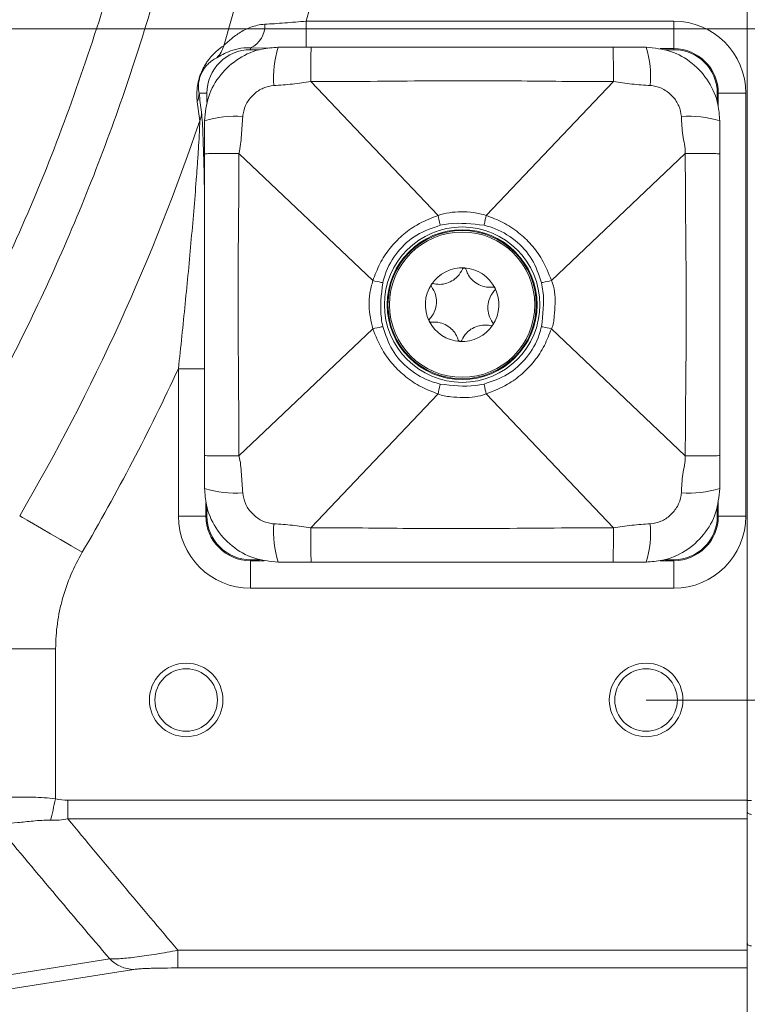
# Model space of a CAD drawing. Header units: millimetres. Extents: x 0 to 8410, y 0 to 5940.
# Tile 25 of 256: x 2361 to 2440, y 1061 to 1169. Entities that reach past the tile are written whole.
import ezdxf

# ---------------------------------------------------------------- set-up
doc = ezdxf.new("R2010")
doc.units = ezdxf.units.MM
doc.header["$LTSCALE"] = 10
doc.styles.add('SLDTEXTSTYLE0', font='TXT', dxfattribs={"width": 0.605})
doc.dimstyles.new('SLDDIMSTYLE0', dxfattribs={"dimtxt": 50, "dimasz": 50, "dimexe": 0, "dimexo": 0.0625, "dimgap": 12.5, "dimtad": 1, "dimtoh": 1, "dimdec": 1, "dimrnd": 1e-09, "dimzin": 12, "dimdsep": 46, "dimtxsty": 'SLDTEXTSTYLE0', "dimsah": 1, "dimcen": 0.09, "dimadec": 0, "dimazin": 0, "dimtfac": 1, "dimtofl": 0, "dimtmove": 0, "dimatfit": 3, "dimfxl": 1, "dimfrac": 2, "dimtolj": 1, "dimtzin": 12, "dimarcsym": 0})
doc.dimstyles.new('SLDDIMSTYLE1', dxfattribs={"dimtxt": 50, "dimasz": 50, "dimexe": 0, "dimexo": 0.0625, "dimgap": -12.5, "dimtad": 1, "dimtoh": 1, "dimdec": 1, "dimrnd": 1e-09, "dimzin": 12, "dimdsep": 46, "dimtxsty": 'SLDTEXTSTYLE0', "dimsah": 1, "dimcen": 0.09, "dimadec": 0, "dimazin": 0, "dimtfac": 1, "dimtofl": 0, "dimtmove": 0, "dimatfit": 3, "dimfxl": 1, "dimfrac": 2, "dimtolj": 1, "dimtzin": 12, "dimarcsym": 0})
doc.dimstyles.new('SLDDIMSTYLE2', dxfattribs={"dimtxt": 50, "dimasz": 50, "dimexe": 0, "dimexo": 0.0625, "dimgap": 12.5, "dimtad": 1, "dimtoh": 1, "dimdec": 1, "dimrnd": 1e-09, "dimzin": 12, "dimdsep": 46, "dimtxsty": 'SLDTEXTSTYLE0', "dimsah": 1, "dimcen": 0.09, "dimadec": 0, "dimazin": 0, "dimtfac": 1, "dimtofl": 0, "dimtmove": 0, "dimatfit": 3, "dimfxl": 1, "dimfrac": 2, "dimtolj": 1, "dimtzin": 12, "dimarcsym": 0})

# ---------------------------------------------------------------- blocks, each defined once
blk = doc.blocks.new('*D46')
at = {"color": 7, "linetype": 'Continuous', "lineweight": 0}
for p, q in [((2410.3, 1232.51), (2796.99, 1232.51)), ((2781.99, 1094.51), (2781.99, 1232.51)), ((2428.71, 1094.51), (2796.99, 1094.51))]:
    blk.add_line(p, q, dxfattribs=at)
for points in [[(2781.99, 1232.51), (2774.49, 1182.51), (2789.49, 1182.51)], [(2781.99, 1094.51), (2789.49, 1144.51), (2774.49, 1144.51)]]:
    blk.add_solid(points, dxfattribs=at)
at = {"color": 7, "linetype": 'Continuous', "lineweight": 0, "insert": (2717.54, 1106.23), "char_height": 50, "attachment_point": 1, "rotation": 90, "style": 'SLDTEXTSTYLE0'}
blk.add_mtext('138', dxfattribs=at)
blk = doc.blocks.new('*D47')
at = {"color": 7, "linetype": 'Continuous', "lineweight": 0}
for p, q in [((2679.92, 1232.51), (2679.92, 1332.51)), ((2410.3, 1232.51), (2694.92, 1232.51)), ((2679.92, 1167.51), (2679.92, 1232.51)), ((2118.59, 1167.51), (2694.92, 1167.51)), ((2679.92, 1167.51), (2679.92, 727.07))]:
    blk.add_line(p, q, dxfattribs=at)
for points in [[(2679.92, 1232.51), (2687.42, 1282.51), (2672.42, 1282.51)], [(2679.92, 1167.51), (2672.42, 1117.51), (2687.42, 1117.51)]]:
    blk.add_solid(points, dxfattribs=at)
at = {"color": 7, "linetype": 'Continuous', "lineweight": 0, "char_height": 50, "attachment_point": 1, "rotation": 90, "style": 'SLDTEXTSTYLE0'}
for s, insert in [(' (3x M8)', (2615.46, 819.3)), ('65', (2615.46, 742.94))]:
    blk.add_mtext(s, dxfattribs=dict(at, insert=insert))
blk = doc.blocks.new('*D49')
at = {"color": 7, "linetype": 'Continuous', "lineweight": 0}
for p, q in [((2428.71, 1370.51), (2909.36, 1370.51)), ((2894.36, 1094.51), (2894.36, 1370.51)), ((2879.02, 1324.71), (2802.31, 1324.71)), ((2802.31, 1324.71), (2802.31, 1140.31)), ((2879.02, 1140.31), (2879.02, 1324.71)), ((2802.31, 1140.31), (2879.02, 1140.31)), ((2428.71, 1094.51), (2909.36, 1094.51))]:
    blk.add_line(p, q, dxfattribs=at)
for points in [[(2894.36, 1370.51), (2886.86, 1320.51), (2901.86, 1320.51)], [(2894.36, 1094.51), (2901.86, 1144.51), (2886.86, 1144.51)]]:
    blk.add_solid(points, dxfattribs=at)
at = {"color": 7, "linetype": 'Continuous', "lineweight": 0, "insert": (2814.56, 1156.19), "char_height": 50, "attachment_point": 1, "rotation": 90, "style": 'SLDTEXTSTYLE0'}
blk.add_mtext(' 276 ', dxfattribs=at)

msp = doc.modelspace()

# ---------------------------------------------------------------- linework, layer by layer
at = {"color": 7, "linetype": 'Continuous', "lineweight": 0}
for p, q in [((2439.705356, 1381.42619), (2439.705356, 1083.601808)), ((2388.705372, 1165.513997), (2392.290412, 1165.513997)), ((2392.290412, 1165.513997), (2425.120338, 1165.513997)), ((2425.120338, 1165.513997), (2428.705378, 1165.513997)), ((2386.674612, 1165.25196), (2385.705366, 1165.25196)), ((2431.705369, 1165.25196), (2430.736108, 1165.25196)), ((2392.259477, 1161.774663), (2392.259492, 1161.774648)), ((2380.967407, 1160.514002), (2380.967407, 1159.544749)), ((2436.443343, 1159.544749), (2436.443343, 1160.514002)), ((2380.70537, 1153.928955), (2380.70537, 1157.513996)), ((2436.705365, 1157.513996), (2436.705365, 1153.928955)), ((2380.70537, 1121.099037), (2380.70537, 1153.928955)), ((2384.444712, 1153.95989), (2384.444712, 1153.959883)), ((2432.966037, 1153.95989), (2432.966008, 1153.959883)), ((2436.705365, 1153.928955), (2436.705365, 1121.099037)), ((2380.70537, 1117.513997), (2380.70537, 1121.099037)), ((2436.705365, 1121.099037), (2436.705365, 1117.513997)), ((2380.967407, 1115.483244), (2380.967407, 1114.513998)), ((2436.443343, 1114.513998), (2436.443343, 1115.483244)), ((2392.259477, 1113.253338), (2392.259492, 1113.253353)), ((2385.705366, 1109.77604), (2386.674612, 1109.77604)), ((2430.736108, 1109.77604), (2431.705369, 1109.77604)), ((2392.290412, 1109.513996), (2388.705372, 1109.513996)), ((2425.120338, 1109.513996), (2392.290412, 1109.513996)), ((2428.705378, 1109.513996), (2425.120338, 1109.513996)), ((2439.705356, 1083.601808), (2439.705356, 1081.574758)), ((2439.705356, 1081.574758), (2439.705356, 1067.290296)), ((2439.705356, 1067.290296), (2439.705356, 1065.360924)), ((2439.705356, 1057.514002), (2439.705356, 1065.360924))]:
    msp.add_line(p, q, dxfattribs=at)
at = {"color": 8, "linetype": 'Continuous', "lineweight": 0}
for p, q in [((2391.749262, 1168.360894), (2391.749262, 1165.513997)), ((2391.749262, 1168.360894), (2431.705369, 1168.360894)), ((2431.705369, 1168.360894), (2431.705369, 1165.365001)), ((2385.705366, 1165.25196), (2385.705366, 1165.453141)), ((2387.715949, 1165.403528), (2385.705366, 1165.453141)), ((2431.705369, 1165.365001), (2430.242165, 1165.365001)), ((2431.705369, 1165.25196), (2431.705369, 1165.365001)), ((2392.259492, 1161.774648), (2406.087561, 1147.225892)), ((2425.151243, 1161.774648), (2411.323174, 1147.225892)), ((2380.967407, 1160.514002), (2380.106731, 1160.514002)), ((2436.443343, 1160.514002), (2436.556383, 1160.514002)), ((2436.556383, 1159.05079), (2436.556383, 1160.514002)), ((2439.552261, 1160.514002), (2436.556383, 1160.514002)), ((2439.552261, 1160.514002), (2439.552261, 1114.513998)), ((2384.444712, 1153.959883), (2398.993476, 1140.131814)), ((2432.966008, 1153.959883), (2418.417259, 1140.131814)), ((2384.444712, 1121.068118), (2398.993476, 1134.896187)), ((2432.966008, 1121.068118), (2418.417259, 1134.896187)), ((2380.70537, 1130.548356), (2377.858474, 1130.548356)), ((2377.858474, 1114.513998), (2377.858474, 1130.548356)), ((2392.259492, 1113.253353), (2406.087561, 1127.802109)), ((2425.151243, 1113.253353), (2411.323174, 1127.802109)), ((2380.854367, 1115.97721), (2380.854367, 1114.513998)), ((2436.556383, 1114.513998), (2436.556383, 1115.97721)), ((2380.854367, 1114.513998), (2377.858474, 1114.513998)), ((2380.967407, 1114.513998), (2380.854367, 1114.513998)), ((2436.443343, 1114.513998), (2436.556383, 1114.513998)), ((2439.552261, 1114.513998), (2436.556383, 1114.513998)), ((2385.705366, 1109.77604), (2385.705366, 1109.662992)), ((2385.705366, 1109.662992), (2387.168585, 1109.662992)), ((2385.705366, 1109.662992), (2385.705366, 1106.667106)), ((2430.242165, 1109.662992), (2431.705369, 1109.662992)), ((2431.705369, 1109.77604), (2431.705369, 1109.662992)), ((2431.705369, 1109.662992), (2431.705369, 1106.667106)), ((2431.705369, 1106.667106), (2385.705366, 1106.667106)), ((2364.517702, 1100.093474), (2356.909259, 1100.093474)), ((2364.517702, 1100.093474), (2364.517702, 1083.768358)), ((2365.853249, 1083.601808), (2439.705356, 1083.601808)), ((2365.853249, 1081.574758), (2365.853249, 1083.601808)), ((2439.705356, 1083.587845), (2440.161778, 1083.587845)), ((2439.705356, 1081.574758), (2365.853249, 1081.574758)), ((2377.814411, 1067.290296), (2439.705356, 1067.290296)), ((2377.814411, 1065.360924), (2377.814411, 1067.290296)), ((2373.018204, 1065.203493), (2351.371436, 1061.773976)), ((2439.705356, 1065.360924), (2377.814411, 1065.360924))]:
    msp.add_line(p, q, dxfattribs=at)
at = {"color": 8, "linetype": 'Continuous', "lineweight": 0, "flags": 128}
for points in [[(2367.41191, 1110.585091), (2366.212411, 1111.285848), (2365.049376, 1111.965311), (2363.958104, 1112.602842), (2362.971796, 1113.179063), (2362.120389, 1113.676464), (2361.429765, 1114.079935), (2360.92089, 1114.377221), (2360.609262, 1114.559283)], [(2363.973929, 1081.435492), (2364.033981, 1081.693118), (2364.097147, 1081.96411), (2364.163025, 1082.246711), (2364.231183, 1082.539116), (2364.301189, 1082.839434), (2364.37258, 1083.145743), (2364.44491, 1083.456044), (2364.517702, 1083.768358)], [(2439.705356, 1082.325776), (2439.713939, 1082.279046), (2439.73936, 1082.233941), (2439.780756, 1082.191964), (2439.836724, 1082.154592), (2439.905329, 1082.123076), (2439.984216, 1082.098519), (2440.070702, 1082.081755), (2440.161778, 1082.073351)], [(2439.705356, 1068.018322), (2439.713939, 1067.970728), (2439.73936, 1067.924758), (2439.780756, 1067.882006), (2439.836724, 1067.843919), (2439.905329, 1067.811822), (2439.984216, 1067.786803), (2440.070702, 1067.769711), (2440.161778, 1067.761158)], [(2348.749666, 1062.92363), (2351.259096, 1063.321074), (2361.296891, 1064.910849), (2370.397373, 1066.352179)]]:
    msp.add_lwpolyline(points, dxfattribs=at)
at = {"color": 8, "linetype": 'Continuous', "lineweight": 0}
for radius in [8.45, 8.062132]:
    msp.add_circle((2408.705367, 1137.513999), radius, dxfattribs=at)
at = {"color": 7, "linetype": 'Continuous', "lineweight": 0}
for centre, radius in [((2408.705367, 1137.513999), 8.15), ((2408.705367, 1137.513999), 7.9), ((2378.705367, 1094.513999), 4), ((2378.705367, 1094.513999), 3.4), ((2428.705367, 1094.513999), 4), ((2428.705367, 1094.513999), 3.4)]:
    msp.add_circle(centre, radius, dxfattribs=at)
at = {"color": 8, "linetype": 'Continuous', "lineweight": 0}
for centre, radius, start, end in [((2158.705367, 1232.513999), 241.712797, 344.60865578, 30.2939938), ((2158.705367, 1232.513999), 233.834335, 343.3944393, 30.2939938), ((2384.669082, 1167.814256), 2.578516, 293.69647239, 4.48758103), ((2431.705367, 1160.513999), 7.846894, 0, 90), ((2380.017109, 1166.404508), 2.861516, 314.58190314, 345.50958231), ((2399.10734, 1162.267113), 10.896935, 162.66470006, 184.80371819), ((2418.30392, 1162.267247), 10.896408, 355.19534273, 17.33542774), ((2431.705367, 1160.513999), 4.851005, 0, 90), ((2377.472526, 1160.573084), 2.634868, 338.06939772, 358.71513901), ((2377.727446, 1158.504448), 2.651168, 337.70141593, 358.74344542), ((2383.952245, 1147.112116), 10.896848, 85.1961925, 107.33538924), ((2433.458481, 1147.11203), 10.896933, 72.66469742, 94.80372083), ((2158.705367, 1232.513999), 233.834335, 329.7060062, 341.28831654), ((2158.705367, 1232.513999), 241.712797, 329.7060062, 335.04879461), ((2383.952215, 1127.91578), 10.896747, 252.66460963, 274.80401144), ((2433.458511, 1127.915865), 10.896831, 265.19607522, 287.33530371), ((2385.705367, 1114.513999), 7.846894, 180, 270), ((2385.705367, 1114.513999), 4.851005, 180, 270), ((2431.705367, 1114.513999), 4.851005, 270, 0), ((2431.705367, 1114.513999), 7.846894, 270, 0), ((2399.107425, 1112.760891), 10.89702, 175.19633766, 197.33522182), ((2418.303835, 1112.760757), 10.896493, 342.66465039, 4.8046014), ((2373.107228, 1068.970785), 3.768344, 224.01891597, 268.64630334)]:
    msp.add_arc(centre, radius, start, end, dxfattribs=at)
at = {"color": 7, "linetype": 'Continuous', "lineweight": 0}
for centre, radius, start, end in [((2308.705367, 1232.513999), 81, 306.63346142, 323.36653858), ((2385.705367, 1160.513999), 4.737961, 90, 180), ((2431.705367, 1160.513999), 4.737961, 0, 90), ((2408.705367, 1137.513999), 4, 86.57060114, 146.57060114), ((2408.705367, 1137.513999), 4, 26.57060114, 86.57060114), ((2408.705367, 1137.513999), 4, 146.57060114, 206.57060114), ((2408.705367, 1137.513999), 4, 326.57060114, 26.57060114), ((2408.705367, 1137.513999), 4, 206.57060114, 266.57060114), ((2408.705367, 1137.513999), 4, 266.57060114, 326.57060114), ((2385.705367, 1114.513999), 4.737961, 180, 270), ((2431.705367, 1114.513999), 4.737961, 270, 0)]:
    msp.add_arc(centre, radius, start, end, dxfattribs=at)
at = {"color": 8, "linetype": 'Continuous', "lineweight": 0}
for points, knots in [([(2379.518221, 1188.316659), (2378.015247, 1180.955505), (2376.152327, 1173.734823), (2371.73644, 1159.561955), (2369.183392, 1152.609799), (2363.395619, 1138.969784), (2360.160912, 1132.281917), (2355.684074, 1124.089519), (2354.766983, 1122.459431), (2352.888954, 1119.216176), (2351.927448, 1117.602144), (2348.985917, 1112.800806), (2346.946454, 1109.64978), (2344.828694, 1106.548471)], [0, 0, 0, 0, 0.25, 0.25, 0.5, 0.5, 0.75, 0.75, 0.8125, 0.8125, 0.875, 0.875, 1, 1, 1, 1]), ([(2340.607806, 1109.551621), (2343.162612, 1113.42722), (2347.932108, 1120.662467), (2354.107179, 1131.756586), (2359.438504, 1142.588124), (2364.215362, 1153.804702), (2368.353432, 1165.389399), (2371.286269, 1174.886458), (2372.575774, 1180.533583), (2372.943296, 1182.143071)], [0, 0, 0, 0, 0.1741878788, 0.3251864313, 0.4762967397, 0.6272925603, 0.7826033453, 0.9380397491, 1, 1, 1, 1]), ([(2382.787605, 1165.688502), (2382.863305, 1165.755422), (2382.962538, 1165.850363), (2383.195157, 1166.067624), (2383.328119, 1166.189507), (2383.760104, 1166.562777), (2384.094183, 1166.823823), (2384.848935, 1167.304849), (2385.27381, 1167.527237), (2386.193409, 1167.86522), (2386.690357, 1167.985375), (2387.239696, 1168.016008)], [0, 0, 0, 0, 0.125, 0.125, 0.25, 0.25, 0.5, 0.5, 0.75, 0.75, 1, 1, 1, 1]), ([(2387.239696, 1168.016008), (2387.581436, 1168.035064), (2387.934747, 1168.056901), (2388.663521, 1168.105808), (2389.040957, 1168.133046), (2390.181041, 1168.220559), (2390.957148, 1168.286839), (2391.749259, 1168.360893)], [0, 0, 0, 0, 0.25, 0.25, 0.5, 0.5, 1, 1, 1, 1]), ([(2379.91673, 1159.589005), (2379.888144, 1159.818406), (2379.868149, 1160.070427), (2379.867775, 1160.518612), (2379.872611, 1160.679392), (2379.900813, 1161.043559), (2379.923941, 1161.247816), (2379.988268, 1161.605988), (2380.014443, 1161.732557), (2380.082267, 1162.009176), (2380.12348, 1162.15595), (2380.217397, 1162.447121), (2380.269109, 1162.588499), (2380.372969, 1162.846478), (2380.425417, 1162.964409), (2380.578833, 1163.286497), (2380.675726, 1163.460522), (2380.861253, 1163.76817), (2380.948914, 1163.899333), (2381.203836, 1164.256928), (2381.363222, 1164.447782), (2381.671663, 1164.785292), (2381.819323, 1164.929289), (2382.250726, 1165.31729), (2382.52305, 1165.5179), (2382.787605, 1165.688502)], [0, 0, 0, 0, 0.125, 0.125, 0.1875, 0.1875, 0.25, 0.25, 0.28125, 0.28125, 0.3125, 0.3125, 0.34375, 0.34375, 0.375, 0.375, 0.4375, 0.4375, 0.5, 0.5, 0.625, 0.625, 0.75, 0.75, 1, 1, 1, 1]), ([(2385.705367, 1165.453144), (2385.194829, 1165.479331), (2384.753293, 1165.432927), (2383.959503, 1165.27446), (2383.607922, 1165.159426), (2382.999015, 1164.90997), (2382.738674, 1164.774022), (2382.307065, 1164.529619), (2382.136561, 1164.421562), (2382.025687, 1164.366399)], [0, 0, 0, 0, 0.25, 0.25, 0.5, 0.5, 0.75, 0.75, 1, 1, 1, 1]), ([(2392.259477, 1161.774663), (2392.260686, 1162.292504), (2392.263103, 1163.328187), (2392.270545, 1164.53408), (2392.279889, 1165.356782), (2392.286905, 1165.461592), (2392.290412, 1165.513997)], [0, 0, 0, 0, 0.2499995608, 0.4999995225, 0.7499986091, 1, 1, 1, 1]), ([(2425.151243, 1161.774663), (2425.150034, 1162.292504), (2425.147618, 1163.328187), (2425.140171, 1164.53408), (2425.130847, 1165.356782), (2425.123841, 1165.461592), (2425.120338, 1165.513997)], [0, 0, 0, 0, 0.2499995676, 0.4999995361, 0.7499986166, 1, 1, 1, 1]), ([(2382.025687, 1164.366399), (2381.854818, 1164.281386), (2381.677694, 1164.178108), (2381.395842, 1163.972228), (2381.299167, 1163.895007), (2381.097284, 1163.712765), (2380.992102, 1163.608347), (2380.823353, 1163.41155), (2380.765232, 1163.339188), (2380.642338, 1163.170123), (2380.577325, 1163.073803), (2380.47055, 1162.8895), (2380.43347, 1162.821614), (2380.372881, 1162.698141), (2380.352104, 1162.653791), (2380.309312, 1162.556288), (2380.286862, 1162.502122), (2380.24134, 1162.382211), (2380.218412, 1162.316564), (2380.176335, 1162.182429), (2380.158276, 1162.117689), (2380.111884, 1161.932899), (2380.093372, 1161.83312), (2380.065593, 1161.654302), (2380.057017, 1161.577403), (2380.044916, 1161.436464), (2380.041528, 1161.372523), (2380.036153, 1161.194159), (2380.038779, 1161.091956), (2380.05559, 1160.809609), (2380.078757, 1160.654556), (2380.106732, 1160.513999)], [0, 0, 0, 0, 0.25, 0.25, 0.375, 0.375, 0.5, 0.5, 0.5625, 0.5625, 0.625, 0.625, 0.65625, 0.65625, 0.671875, 0.671875, 0.6875, 0.6875, 0.703125, 0.703125, 0.71875, 0.71875, 0.75, 0.75, 0.78125, 0.78125, 0.8125, 0.8125, 0.875, 0.875, 1, 1, 1, 1]), ([(2388.248681, 1161.354577), (2387.853949, 1161.285952), (2387.065339, 1161.14885), (2386.031774, 1160.457309), (2385.24856, 1159.485881), (2384.923834, 1158.583127), (2384.874224, 1158.068536), (2384.864791, 1157.970687)], [0, 0, 0, 0, 0.2300689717, 0.4596400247, 0.7001552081, 0.9429847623, 1, 1, 1, 1]), ([(2392.259492, 1161.774648), (2392.259472, 1161.774645), (2391.594591, 1161.691535), (2390.262607, 1161.482133), (2388.921969, 1161.397221), (2388.248681, 1161.354577)], [0, 0, 0, 0, 0.0000148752, 0.4977927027, 1, 1, 1, 1]), ([(2425.151243, 1161.774663), (2425.151233, 1161.774663), (2421.817878, 1161.774663), (2415.151647, 1161.867733), (2404.187215, 1161.880293), (2396.55692, 1161.774663), (2392.259497, 1161.774663), (2392.259477, 1161.774663)], [0, 0, 0, 0, 0.0000009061, 0.3040234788, 0.6080472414, 0.9999981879, 1, 1, 1, 1]), ([(2429.162039, 1161.354577), (2428.493219, 1161.396978), (2427.152616, 1161.481967), (2425.820573, 1161.690982), (2425.151262, 1161.774645), (2425.151243, 1161.774648)], [0, 0, 0, 0, 0.498887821, 0.9999851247, 1, 1, 1, 1]), ([(2432.545944, 1157.970687), (2432.477318, 1158.365416), (2432.340214, 1159.154023), (2431.648682, 1160.187593), (2430.677248, 1160.970792), (2429.774499, 1161.295556), (2429.259896, 1161.345147), (2429.162039, 1161.354577)], [0, 0, 0, 0, 0.2300669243, 0.4596385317, 0.7001510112, 0.9429808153, 1, 1, 1, 1]), ([(2380.377977, 1158.44631), (2380.410423, 1158.091907), (2380.469867, 1157.442609), (2380.533657, 1155.966996), (2380.617306, 1153.482426), (2380.676089, 1151.161564), (2380.703089, 1149.284454), (2380.70537, 1149.125834)], [0, 0, 0, 0, 0.1846153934, 0.3382317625, 0.4923027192, 0.9570986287, 1, 1, 1, 1]), ([(2384.864791, 1157.970687), (2384.811044, 1157.303978), (2384.703314, 1155.967621), (2384.608312, 1154.614278), (2384.444717, 1153.959903), (2384.444712, 1153.959883)], [0, 0, 0, 0, 0.4988922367, 0.9999847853, 1, 1, 1, 1]), ([(2432.966008, 1153.959883), (2432.966008, 1153.959903), (2432.966009, 1154.629957), (2432.637523, 1155.954523), (2432.57656, 1157.29665), (2432.545944, 1157.970687)], [0, 0, 0, 0, 0.0000147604, 0.4977919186, 1, 1, 1, 1]), ([(2377.858474, 1130.548356), (2378.117569, 1132.911678), (2378.364334, 1135.267313), (2378.716098, 1138.790158), (2378.830266, 1139.962644), (2379.052132, 1142.303784), (2379.159982, 1143.474095), (2379.367855, 1145.801988), (2379.467775, 1146.95815), (2379.658233, 1149.250316), (2379.74885, 1150.38659), (2379.875311, 1152.067442), (2379.915872, 1152.623746), (2379.992789, 1153.724835), (2380.029131, 1154.269322), (2380.094312, 1155.319784), (2380.123492, 1155.828737), (2380.157106, 1156.539798), (2380.166414, 1156.764785), (2380.178989, 1157.171994), (2380.182347, 1157.357205), (2380.180361, 1157.49851)], [0, 0, 0, 0, 0.25, 0.25, 0.375, 0.375, 0.5, 0.5, 0.625, 0.625, 0.75, 0.75, 0.8125, 0.8125, 0.875, 0.875, 0.9375, 0.9375, 0.96875, 0.96875, 1, 1, 1, 1]), ([(2380.70537, 1153.928955), (2380.757776, 1153.932464), (2380.862586, 1153.939481), (2381.685288, 1153.948813), (2382.891177, 1153.956256), (2383.926866, 1153.958679), (2384.444712, 1153.95989)], [0, 0, 0, 0, 0.2500010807, 0.4999998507, 0.7499986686, 1, 1, 1, 1]), ([(2384.444712, 1153.95989), (2384.444712, 1153.95987), (2384.444712, 1150.626514), (2384.351636, 1143.960275), (2384.339059, 1132.995848), (2384.444712, 1125.365548), (2384.444712, 1121.068125), (2384.444712, 1121.068103)], [0, 0, 0, 0, 0.0000018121, 0.3040234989, 0.6080475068, 0.9999979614, 1, 1, 1, 1]), ([(2432.966037, 1121.06811), (2432.966037, 1121.06813), (2432.966037, 1124.401487), (2433.059094, 1131.067723), (2433.071673, 1142.03215), (2432.966037, 1149.662448), (2432.966037, 1153.95987), (2432.966037, 1153.95989)], [0, 0, 0, 0, 0.0000018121, 0.3040235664, 0.6080474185, 0.9999981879, 1, 1, 1, 1]), ([(2432.966037, 1153.95989), (2433.483871, 1153.958679), (2434.519549, 1153.956256), (2435.725466, 1153.948813), (2436.548145, 1153.939481), (2436.652958, 1153.932464), (2436.705365, 1153.928955)], [0, 0, 0, 0, 0.2499976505, 0.5000002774, 0.7499984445, 1, 1, 1, 1]), ([(2398.997529, 1140.129594), (2399.231848, 1140.744867), (2399.707624, 1141.994158), (2400.801663, 1143.651236), (2402.163501, 1145.078863), (2403.898324, 1146.356725), (2405.300233, 1146.910147), (2406.089781, 1147.221831)], [0, 0, 0, 0, 0.1893855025, 0.3845409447, 0.5673165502, 0.7563146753, 1, 1, 1, 1]), ([(2406.087561, 1147.225892), (2406.087576, 1147.225897), (2406.886598, 1147.492238), (2408.198198, 1147.669279), (2409.97047, 1147.580134), (2410.868551, 1147.339547), (2411.323154, 1147.225897), (2411.323174, 1147.225892)], [0, 0, 0, 0, 0.0000088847, 0.476409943, 0.7349425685, 0.9999884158, 1, 1, 1, 1]), ([(2411.320968, 1147.221831), (2411.936237, 1146.98751), (2413.185521, 1146.51173), (2414.842614, 1145.41772), (2416.270204, 1144.055852), (2417.548092, 1142.321052), (2418.101518, 1140.919144), (2418.413206, 1140.129594)], [0, 0, 0, 0, 0.1893851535, 0.3845401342, 0.5673159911, 0.7563136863, 1, 1, 1, 1]), ([(2406.32212, 1146.145043), (2405.441634, 1145.850239), (2403.682747, 1145.261328), (2401.586697, 1143.321979), (2400.467507, 1141.407644), (2400.151121, 1140.192238), (2400.074332, 1139.897247)], [0, 0, 0, 0, 0.2974150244, 0.5941259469, 0.9014904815, 1, 1, 1, 1]), ([(2411.088629, 1146.145043), (2409.794838, 1146.302333), (2408.193626, 1146.496998), (2406.623561, 1146.201732), (2406.32212, 1146.145043)], [0, 0, 0, 0, 0.8080077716, 1, 1, 1, 1]), ([(2417.336418, 1139.897247), (2417.041618, 1140.777734), (2416.452713, 1142.53663), (2414.51334, 1144.63266), (2412.599014, 1145.751854), (2411.383618, 1146.068251), (2411.088629, 1146.145043)], [0, 0, 0, 0, 0.2974149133, 0.594127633, 0.9014909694, 1, 1, 1, 1]), ([(2398.993476, 1134.896187), (2398.993471, 1134.896206), (2398.789197, 1135.713302), (2398.534738, 1137.002368), (2398.642544, 1138.780068), (2398.87982, 1139.677191), (2398.993471, 1140.131794), (2398.993476, 1140.131814)], [0, 0, 0, 0, 0.00001158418, 0.47640864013, 0.7349433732, 0.99998841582, 1, 1, 1, 1]), ([(2400.074332, 1139.897247), (2399.917027, 1138.603459), (2399.722344, 1137.00225), (2400.017637, 1135.432193), (2400.074332, 1135.130753)], [0, 0, 0, 0, 0.8080067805, 1, 1, 1, 1]), ([(2417.336418, 1135.130753), (2417.493691, 1136.424536), (2417.688335, 1138.02574), (2417.393101, 1139.595804), (2417.336418, 1139.897247)], [0, 0, 0, 0, 0.8080060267, 1, 1, 1, 1]), ([(2418.417259, 1140.131814), (2418.417269, 1140.131794), (2418.793935, 1139.378469), (2418.856597, 1138.001297), (2418.734754, 1136.267093), (2418.626833, 1135.315328), (2418.417269, 1134.896206), (2418.417259, 1134.896187)], [0, 0, 0, 0, 0.0000125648, 0.4764089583, 0.7349437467, 0.9999874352, 1, 1, 1, 1]), ([(2406.089781, 1127.806162), (2405.474506, 1128.040481), (2404.225214, 1128.516257), (2402.568127, 1129.610288), (2401.140509, 1130.972131), (2399.86265, 1132.706955), (2399.30922, 1134.108859), (2398.997529, 1134.898407)], [0, 0, 0, 0, 0.189386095, 0.3845410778, 0.5673171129, 0.7563141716, 1, 1, 1, 1]), ([(2400.074332, 1135.130753), (2400.369134, 1134.250268), (2400.95804, 1132.491382), (2402.897383, 1130.39532), (2404.811728, 1129.27615), (2406.027132, 1128.95975), (2406.32212, 1128.882957)], [0, 0, 0, 0, 0.2974147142, 0.5941251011, 0.9014910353, 1, 1, 1, 1]), ([(2411.088629, 1128.882957), (2411.969111, 1129.177761), (2413.72799, 1129.766672), (2415.824024, 1131.70603), (2416.943216, 1133.620359), (2417.259623, 1134.835763), (2417.336418, 1135.130753)], [0, 0, 0, 0, 0.2974139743, 0.5941241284, 0.901489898, 1, 1, 1, 1]), ([(2418.413206, 1134.898407), (2418.178879, 1134.283136), (2417.703088, 1133.033856), (2416.609092, 1131.37675), (2415.247232, 1129.949143), (2413.512415, 1128.671278), (2412.110512, 1128.11785), (2411.320968, 1127.806162)], [0, 0, 0, 0, 0.1893862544, 0.3845403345, 0.5673171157, 0.7563154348, 1, 1, 1, 1]), ([(2406.32212, 1128.882957), (2407.615907, 1128.725662), (2409.21712, 1128.53099), (2410.787184, 1128.826265), (2411.088629, 1128.882957)], [0, 0, 0, 0, 0.8080044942, 1, 1, 1, 1]), ([(2411.323174, 1127.802109), (2411.323154, 1127.802101), (2410.534537, 1127.506368), (2409.201385, 1127.342787), (2407.456573, 1127.488901), (2406.506699, 1127.592538), (2406.087576, 1127.802101), (2406.087561, 1127.802109)], [0, 0, 0, 0, 0.0000120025, 0.4764099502, 0.734942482, 0.9999905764, 1, 1, 1, 1]), ([(2380.70537, 1121.099037), (2380.757776, 1121.095529), (2380.862586, 1121.088512), (2381.685288, 1121.07918), (2382.891177, 1121.071735), (2383.926866, 1121.069318), (2384.444712, 1121.06811)], [0, 0, 0, 0, 0.2500010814, 0.4999998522, 0.7499986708, 1, 1, 1, 1]), ([(2384.444712, 1121.06811), (2384.444717, 1121.068093), (2384.628796, 1120.423823), (2384.693531, 1119.062319), (2384.807536, 1117.727621), (2384.864791, 1117.057314)], [0, 0, 0, 0, 0.0000134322, 0.4977908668, 1, 1, 1, 1]), ([(2432.545944, 1117.057314), (2432.576468, 1117.726881), (2432.637651, 1119.068968), (2432.966009, 1120.393583), (2432.966008, 1121.068098), (2432.966008, 1121.068118)], [0, 0, 0, 0, 0.4988924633, 0.9999852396, 1, 1, 1, 1]), ([(2432.966037, 1121.06811), (2433.483871, 1121.069319), (2434.519549, 1121.071735), (2435.725466, 1121.07918), (2436.548145, 1121.088512), (2436.652958, 1121.095529), (2436.705365, 1121.099037)], [0, 0, 0, 0, 0.2499976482, 0.5000002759, 0.7499984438, 1, 1, 1, 1]), ([(2384.864791, 1117.057314), (2384.933417, 1116.662585), (2385.070521, 1115.873977), (2385.762053, 1114.840408), (2386.733487, 1114.057208), (2387.636232, 1113.732447), (2388.150829, 1113.682854), (2388.248681, 1113.673424)], [0, 0, 0, 0, 0.2300675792, 0.45963984, 0.7001530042, 0.9429834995, 1, 1, 1, 1]), ([(2429.162039, 1113.673424), (2429.556777, 1113.742045), (2430.345395, 1113.879137), (2431.378958, 1114.570693), (2432.162173, 1115.542117), (2432.486903, 1116.44487), (2432.536511, 1116.959462), (2432.545944, 1117.057314)], [0, 0, 0, 0, 0.2300706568, 0.4596417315, 0.700156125, 0.9429835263, 1, 1, 1, 1]), ([(2388.248681, 1113.673424), (2388.917511, 1113.631019), (2390.258118, 1113.546023), (2391.590167, 1113.337018), (2392.259472, 1113.253355), (2392.259492, 1113.253353)], [0, 0, 0, 0, 0.4988935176, 0.9999851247, 1, 1, 1, 1]), ([(2392.259477, 1113.253338), (2392.259497, 1113.253338), (2395.592856, 1113.253338), (2402.259097, 1113.160271), (2413.223529, 1113.147693), (2420.85383, 1113.253338), (2425.151253, 1113.253338), (2425.151272, 1113.253338)], [0, 0, 0, 0, 0.0000018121, 0.3040236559, 0.6080475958, 0.9999981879, 1, 1, 1, 1]), ([(2392.290412, 1109.513996), (2392.286905, 1109.566404), (2392.279889, 1109.67122), (2392.270545, 1110.49392), (2392.263103, 1111.699814), (2392.260686, 1112.735497), (2392.259477, 1113.253338)], [0, 0, 0, 0, 0.2500015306, 0.5000005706, 0.7500004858, 1, 1, 1, 1]), ([(2425.120338, 1109.513996), (2425.123841, 1109.566404), (2425.130847, 1109.67122), (2425.140171, 1110.49392), (2425.147618, 1111.699814), (2425.150034, 1112.735497), (2425.151243, 1113.253338)], [0, 0, 0, 0, 0.25000152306, 0.50000055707, 0.75000047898, 1, 1, 1, 1]), ([(2425.151243, 1113.253353), (2425.151262, 1113.253355), (2425.816149, 1113.336466), (2427.148128, 1113.545864), (2428.488761, 1113.630779), (2429.162039, 1113.673424)], [0, 0, 0, 0, 0.0000148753, 0.4977981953, 1, 1, 1, 1]), ([(2367.411904, 1110.585093), (2366.479712, 1108.989454), (2365.765217, 1107.311778), (2365.14984, 1105.110019), (2365.040874, 1104.66435), (2364.852263, 1103.761963), (2364.772849, 1103.305806), (2364.582383, 1101.936793), (2364.517708, 1101.018205), (2364.517708, 1100.093479)], [0, 0, 0, 0, 0.5, 0.5, 0.625, 0.625, 0.75, 0.75, 1, 1, 1, 1]), ([(2356.909256, 1083.838825), (2357.170376, 1083.866503), (2357.549937, 1083.886522), (2358.543412, 1083.922922), (2359.133333, 1083.938455), (2360.157668, 1083.951107), (2360.51639, 1083.953258), (2361.260767, 1083.950302), (2361.64745, 1083.945244), (2362.852398, 1083.911404), (2363.677516, 1083.866279), (2364.517708, 1083.768359)], [0, 0, 0, 0, 0.25, 0.25, 0.5, 0.5, 0.625, 0.625, 0.75, 0.75, 1, 1, 1, 1]), ([(2363.973935, 1081.435488), (2363.639848, 1081.445434), (2363.314869, 1081.436174), (2362.67955, 1081.40135), (2362.367745, 1081.375301), (2361.764985, 1081.318201), (2361.475773, 1081.287284), (2360.919329, 1081.227144), (2360.650942, 1081.197729), (2359.887049, 1081.118233), (2359.435066, 1081.077653), (2358.647595, 1081.029896), (2358.322745, 1081.023371), (2358.069653, 1081.027764)], [0, 0, 0, 0, 0.125, 0.125, 0.25, 0.25, 0.375, 0.375, 0.5, 0.5, 0.75, 0.75, 1, 1, 1, 1]), ([(2370.397372, 1066.352177), (2370.551437, 1066.344861), (2370.730066, 1066.343906), (2371.136345, 1066.354688), (2371.364781, 1066.366483), (2371.869357, 1066.403055), (2372.141872, 1066.427539), (2372.725956, 1066.488481), (2373.039136, 1066.525149), (2373.697363, 1066.609591), (2374.039821, 1066.656995), (2374.749913, 1066.761592), (2375.119759, 1066.819158), (2376.246423, 1067.002998), (2377.020246, 1067.140104), (2377.814417, 1067.290293)], [0, 0, 0, 0, 0.125, 0.125, 0.25, 0.25, 0.375, 0.375, 0.5, 0.5, 0.625, 0.625, 0.75, 0.75, 1, 1, 1, 1]), ([(2377.814417, 1065.360924), (2377.305667, 1065.360924), (2376.803809, 1065.35831), (2376.064251, 1065.349373), (2375.818858, 1065.345515), (2375.34627, 1065.336038), (2375.117699, 1065.330411), (2374.678096, 1065.317142), (2374.46764, 1065.309485), (2374.081517, 1065.292524), (2373.903804, 1065.283166), (2373.581181, 1065.262573), (2373.439046, 1065.251483), (2373.198242, 1065.22833), (2373.098297, 1065.216189), (2373.0182, 1065.203499)], [0, 0, 0, 0, 0.25, 0.25, 0.375, 0.375, 0.5, 0.5, 0.625, 0.625, 0.75, 0.75, 0.875, 0.875, 1, 1, 1, 1])]:
    msp.add_open_spline(points, degree=3, knots=knots, dxfattribs=at)
at = {"color": 7, "linetype": 'Continuous', "lineweight": 0}
for points, knots in [([(2380.70537, 1157.513996), (2380.793623, 1158.412582), (2380.97013, 1160.209763), (2382.347546, 1162.606329), (2384.375079, 1164.415452), (2386.624905, 1165.37657), (2388.112816, 1165.474855), (2388.705372, 1165.513997)], [0, 0, 0, 0, 0.21455441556, 0.42911123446, 0.64359912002, 0.85806439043, 1, 1, 1, 1]), ([(2428.705378, 1165.513997), (2429.603956, 1165.425743), (2431.401134, 1165.249231), (2433.7977, 1163.871826), (2435.606798, 1161.844274), (2436.567952, 1159.594468), (2436.666227, 1158.106553), (2436.705365, 1157.513996)], [0, 0, 0, 0, 0.21455296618, 0.42911142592, 0.64359798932, 0.85806425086, 1, 1, 1, 1]), ([(2406.089781, 1147.221831), (2406.089469, 1147.22277), (2406.088973, 1147.224264), (2406.087943, 1147.225451), (2406.087561, 1147.225892)], [0, 0, 0, 0, 0.6290105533, 1, 1, 1, 1]), ([(2406.089781, 1147.221831), (2406.15577, 1146.915935), (2406.232846, 1146.558641), (2406.310893, 1146.197058), (2406.32212, 1146.145043)], [0, 0, 0, 0, 0.8561469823, 1, 1, 1, 1]), ([(2411.320968, 1147.221831), (2411.254961, 1146.915938), (2411.177862, 1146.558649), (2411.099851, 1146.197058), (2411.088629, 1146.145043)], [0, 0, 0, 0, 0.8561498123, 1, 1, 1, 1]), ([(2411.323174, 1147.225892), (2411.322538, 1147.225126), (2411.321525, 1147.223907), (2411.321119, 1147.222393), (2411.320968, 1147.221831)], [0, 0, 0, 0, 0.628385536, 1, 1, 1, 1]), ([(2408.749207, 1141.386827), (2408.590797, 1141.102433), (2408.308278, 1140.595226), (2407.60703, 1140.058262), (2406.865474, 1139.767285), (2406.168511, 1139.696576), (2405.754615, 1139.770774), (2405.580355, 1139.802014)], [0, 0, 0, 0, 0.2581048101, 0.460321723, 0.6630477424, 0.8581351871, 1, 1, 1, 1]), ([(2408.94465, 1141.506833), (2408.935439, 1141.507001), (2408.905026, 1141.507556), (2408.853793, 1141.494556), (2408.798944, 1141.460429), (2408.765572, 1141.42092), (2408.75279, 1141.394291), (2408.749207, 1141.386827)], [0, 0, 0, 0, 0.1109447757, 0.3663173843, 0.6252001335, 0.8949479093, 1, 1, 1, 1]), ([(2409.124328, 1141.364348), (2409.115719, 1141.385471), (2409.09846, 1141.427818), (2409.046816, 1141.475879), (2408.992334, 1141.501277), (2408.95714, 1141.505378), (2408.94465, 1141.506833)], [0, 0, 0, 0, 0.2862023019, 0.5737807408, 0.8487441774, 1, 1, 1, 1]), ([(2412.081255, 1139.412438), (2411.755751, 1139.407431), (2411.175227, 1139.398502), (2410.359566, 1139.737333), (2409.736787, 1140.234059), (2409.327098, 1140.802294), (2409.184404, 1141.197827), (2409.124328, 1141.364348)], [0, 0, 0, 0, 0.2581102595, 0.4603303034, 0.663056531, 0.8581445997, 1, 1, 1, 1]), ([(2398.993476, 1140.131814), (2398.994243, 1140.13118), (2398.995462, 1140.130173), (2398.99697, 1140.12975), (2398.997529, 1140.129594)], [0, 0, 0, 0, 0.6286925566, 1, 1, 1, 1]), ([(2398.997529, 1140.129594), (2399.303425, 1140.063599), (2399.660722, 1139.986515), (2400.022312, 1139.908474), (2400.074332, 1139.897247)], [0, 0, 0, 0, 0.8561359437, 1, 1, 1, 1]), ([(2405.367105, 1139.717636), (2405.362369, 1139.709763), (2405.346701, 1139.683714), (2405.332324, 1139.632877), (2405.334437, 1139.568312), (2405.351962, 1139.519636), (2405.368638, 1139.495237), (2405.373319, 1139.488389)], [0, 0, 0, 0, 0.1106599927, 0.3661118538, 0.6249779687, 0.8947386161, 1, 1, 1, 1]), ([(2405.580355, 1139.802014), (2405.557775, 1139.805114), (2405.512487, 1139.811332), (2405.44505, 1139.790678), (2405.395797, 1139.756175), (2405.374626, 1139.727738), (2405.367105, 1139.717636)], [0, 0, 0, 0, 0.2859742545, 0.5735600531, 0.8485096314, 1, 1, 1, 1]), ([(2418.413206, 1140.129594), (2418.10731, 1140.063601), (2417.750016, 1139.986521), (2417.388433, 1139.908474), (2417.336418, 1139.897247)], [0, 0, 0, 0, 0.85614718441, 1, 1, 1, 1]), ([(2418.413206, 1140.129594), (2418.414141, 1140.1299), (2418.415635, 1140.130389), (2418.416816, 1140.131426), (2418.417259, 1140.131814)], [0, 0, 0, 0, 0.6255800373, 1, 1, 1, 1]), ([(2405.373319, 1139.488389), (2405.540417, 1139.20899), (2405.838423, 1138.710703), (2405.952805, 1137.834899), (2405.834003, 1137.047206), (2405.546753, 1136.408287), (2405.275555, 1136.08695), (2405.16138, 1135.951666)], [0, 0, 0, 0, 0.2581178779, 0.4603343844, 0.6630583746, 0.8581462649, 1, 1, 1, 1]), ([(2412.037416, 1135.539611), (2411.870326, 1135.819011), (2411.572334, 1136.3173), (2411.457929, 1137.193093), (2411.576716, 1137.98079), (2411.863965, 1138.619712), (2412.135165, 1138.941051), (2412.24934, 1139.076335)], [0, 0, 0, 0, 0.2581167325, 0.4603322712, 0.6630560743, 0.8581460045, 1, 1, 1, 1]), ([(2412.282898, 1139.303198), (2412.278493, 1139.311159), (2412.263822, 1139.337678), (2412.227108, 1139.375531), (2412.170183, 1139.406056), (2412.119188, 1139.415322), (2412.089622, 1139.413074), (2412.081255, 1139.412438)], [0, 0, 0, 0, 0.1095909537, 0.3650205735, 0.6237761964, 0.8935293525, 1, 1, 1, 1]), ([(2412.24934, 1139.076335), (2412.263257, 1139.094253), (2412.291236, 1139.130274), (2412.307169, 1139.198867), (2412.302007, 1139.258895), (2412.287925, 1139.291543), (2412.282898, 1139.303198)], [0, 0, 0, 0, 0.2846894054, 0.5723390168, 0.8473432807, 1, 1, 1, 1]), ([(2405.16138, 1135.951666), (2405.147461, 1135.933748), (2405.119479, 1135.897728), (2405.10357, 1135.829128), (2405.108726, 1135.769101), (2405.12281, 1135.73645), (2405.127837, 1135.724795)], [0, 0, 0, 0, 0.2846849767, 0.572316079, 0.8473456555, 1, 1, 1, 1]), ([(2405.127837, 1135.724795), (2405.132237, 1135.716836), (2405.146895, 1135.690315), (2405.18362, 1135.652463), (2405.240555, 1135.62194), (2405.291551, 1135.612684), (2405.321112, 1135.614922), (2405.32948, 1135.615555)], [0, 0, 0, 0, 0.1095350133, 0.3649651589, 0.623838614, 0.8935305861, 1, 1, 1, 1]), ([(2405.32948, 1135.615555), (2405.654988, 1135.620562), (2406.235512, 1135.629492), (2407.051174, 1135.29067), (2407.67393, 1134.793931), (2408.083642, 1134.225714), (2408.226323, 1133.830175), (2408.286391, 1133.663652)], [0, 0, 0, 0, 0.2581146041, 0.4603310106, 0.6630548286, 0.8581455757, 1, 1, 1, 1]), ([(2412.043615, 1135.310364), (2412.048356, 1135.318237), (2412.064038, 1135.344281), (2412.078439, 1135.395122), (2412.076273, 1135.459689), (2412.058752, 1135.508357), (2412.042091, 1135.532763), (2412.037416, 1135.539611)], [0, 0, 0, 0, 0.1106873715, 0.3661512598, 0.6250160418, 0.8947715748, 1, 1, 1, 1]), ([(2398.997529, 1134.898407), (2398.996594, 1134.898101), (2398.9951, 1134.897611), (2398.993918, 1134.896575), (2398.993476, 1134.896187)], [0, 0, 0, 0, 0.6255800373, 1, 1, 1, 1]), ([(2400.074332, 1135.130753), (2400.022312, 1135.119526), (2399.660722, 1135.041486), (2399.303425, 1134.964402), (2398.997529, 1134.898407)], [0, 0, 0, 0, 0.1438640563, 1, 1, 1, 1]), ([(2408.661513, 1133.641166), (2408.819922, 1133.925564), (2409.102439, 1134.43278), (2409.803704, 1134.969733), (2410.54526, 1135.26072), (2411.242224, 1135.331413), (2411.65612, 1135.257222), (2411.830379, 1135.225987)], [0, 0, 0, 0, 0.2581052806, 0.460324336, 0.6630495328, 0.8581360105, 1, 1, 1, 1]), ([(2411.830379, 1135.225987), (2411.852966, 1135.222885), (2411.898257, 1135.216664), (2411.965682, 1135.237335), (2412.01496, 1135.271802), (2412.036105, 1135.300258), (2412.043615, 1135.310364)], [0, 0, 0, 0, 0.2860371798, 0.5735726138, 0.8485583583, 1, 1, 1, 1]), ([(2417.336418, 1135.130753), (2417.388433, 1135.119526), (2417.750016, 1135.041479), (2418.10731, 1134.964399), (2418.413206, 1134.898407)], [0, 0, 0, 0, 0.14385281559, 1, 1, 1, 1]), ([(2418.417259, 1134.896187), (2418.416492, 1134.89682), (2418.415272, 1134.897827), (2418.413765, 1134.89825), (2418.413206, 1134.898407)], [0, 0, 0, 0, 0.6286925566, 1, 1, 1, 1]), ([(2408.286391, 1133.663652), (2408.295006, 1133.64253), (2408.312277, 1133.600185), (2408.363918, 1133.55212), (2408.418406, 1133.526724), (2408.453605, 1133.522617), (2408.466099, 1133.52116)], [0, 0, 0, 0, 0.2862022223, 0.573754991, 0.8486938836, 1, 1, 1, 1]), ([(2408.466099, 1133.52116), (2408.4753, 1133.520995), (2408.505708, 1133.520452), (2408.556937, 1133.533434), (2408.611773, 1133.567583), (2408.645167, 1133.60707), (2408.657936, 1133.633704), (2408.661513, 1133.641166)], [0, 0, 0, 0, 0.1108392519, 0.3663019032, 0.625167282, 0.8949859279, 1, 1, 1, 1]), ([(2406.32212, 1128.882957), (2406.310893, 1128.83094), (2406.23285, 1128.469354), (2406.155771, 1128.112058), (2406.089781, 1127.806162)], [0, 0, 0, 0, 0.1438586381, 1, 1, 1, 1]), ([(2411.088629, 1128.882957), (2411.099851, 1128.83094), (2411.177859, 1128.469346), (2411.254959, 1128.112055), (2411.320968, 1127.806162)], [0, 0, 0, 0, 0.14385580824, 1, 1, 1, 1]), ([(2406.087561, 1127.802109), (2406.088195, 1127.802876), (2406.089202, 1127.804095), (2406.089625, 1127.805602), (2406.089781, 1127.806162)], [0, 0, 0, 0, 0.6286925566, 1, 1, 1, 1]), ([(2411.320968, 1127.806162), (2411.321275, 1127.805225), (2411.321763, 1127.803733), (2411.322791, 1127.802549), (2411.323174, 1127.802109)], [0, 0, 0, 0, 0.62804755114, 1, 1, 1, 1]), ([(2388.705372, 1109.513996), (2387.806789, 1109.602252), (2386.009605, 1109.778768), (2383.613039, 1111.15618), (2381.803911, 1113.183714), (2380.842811, 1115.433538), (2380.744516, 1116.921444), (2380.70537, 1117.513997)], [0, 0, 0, 0, 0.2145540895, 0.4291123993, 0.6435996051, 0.8580648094, 1, 1, 1, 1]), ([(2436.705365, 1117.513997), (2436.617112, 1116.615413), (2436.440605, 1114.818229), (2435.063176, 1112.421674), (2433.035656, 1110.612547), (2430.78584, 1109.651432), (2429.297934, 1109.55314), (2428.705378, 1109.513996)], [0, 0, 0, 0, 0.214554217, 0.4291125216, 0.6435995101, 0.8580640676, 1, 1, 1, 1])]:
    msp.add_open_spline(points, degree=3, knots=knots, dxfattribs=at)
at = {"color": 8, "linetype": 'Continuous', "lineweight": 0}
for points in [[(2380.106732, 1160.513999), (2380.197002, 1159.817758), (2380.287423, 1159.128702), (2380.377982, 1158.446307)], [(2380.180361, 1157.49851), (2380.092332, 1158.188413), (2380.004451, 1158.885069), (2379.91673, 1159.589005)], [(2364.517708, 1083.768359), (2364.957043, 1083.665953), (2365.40115, 1083.601814), (2365.853255, 1083.601814)], [(2370.397372, 1066.352177), (2366.251069, 1071.210668), (2362.132195, 1076.102931), (2358.04072, 1081.028599)], [(2365.853255, 1081.574757), (2365.230422, 1081.457409), (2364.603691, 1081.416741), (2363.973935, 1081.435488)], [(2365.853255, 1081.574757), (2369.814379, 1076.781537), (2373.801441, 1072.019911), (2377.814417, 1067.290293)]]:
    msp.add_open_spline(points, degree=3, dxfattribs=at)

# ---------------------------------------------------------------- dimensions: what is measured, and where the dimension line sits
at = {"color": 7, "linetype": 'Continuous', "lineweight": 0}
for base, p2, dimstyle, picture, middle in [((2894.357209, 1370.513999), (2428.705367, 1370.513999), 'SLDDIMSTYLE1', '*D49', (2894.357209, 1232.513999)), ((2781.989895, 1232.513999), (2410.299158, 1232.513999), 'SLDDIMSTYLE0', '*D46', (2781.989895, 1163.513999))]:
    dim = msp.add_linear_dim(base=base, p1=(2428.705367, 1094.513999), p2=p2, angle=90, dimstyle=dimstyle, dxfattribs=at)
    dim.commit()
    dim.dimension.update_dxf_attribs({"geometry": picture, "text_midpoint": middle, "dimtype": 160})
dim = msp.add_linear_dim(base=(2679.915828, 1232.513999), p1=(2118.590337, 1167.513999), p2=(2410.299158, 1232.513999), angle=90, text='<> (3x M8)', dimstyle='SLDDIMSTYLE2', dxfattribs=at)
dim.commit()
dim.dimension.update_dxf_attribs({"geometry": '*D47', "text_midpoint": (2679.915828, 907.058828), "dimtype": 160})

doc.saveas('drawing.dxf')
